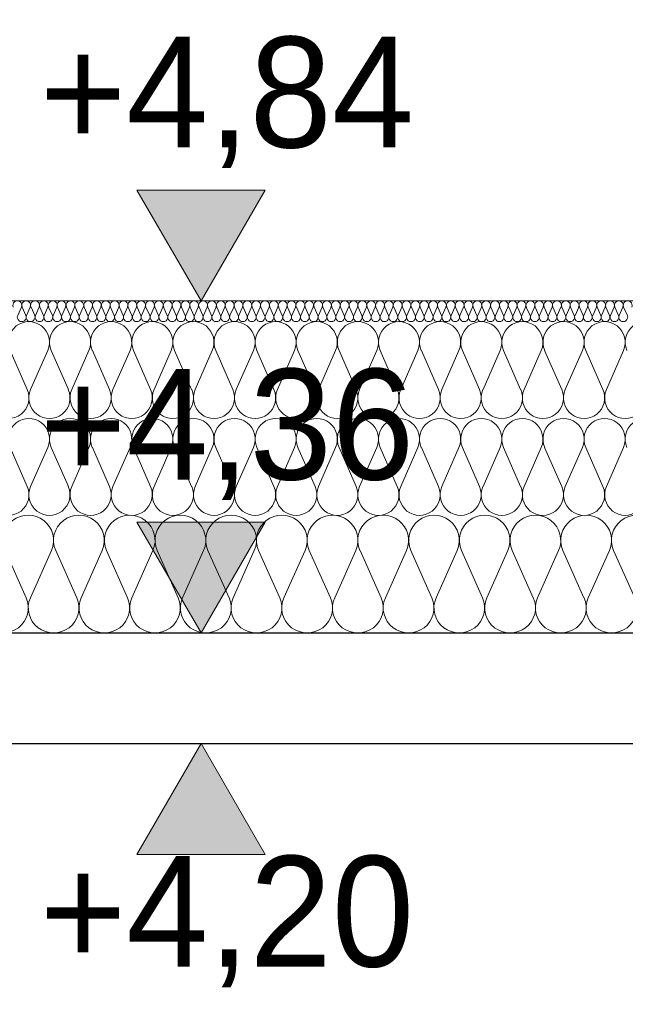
# Model space of a CAD drawing. Extents: x -547885 to -186295, y -25370 to 156194.
# Tile 96 of 256: x -490537 to -489662, y -8506 to -7083. Entities that reach past the tile are written whole.
import ezdxf

# ---------------------------------------------------------------- set-up
doc = ezdxf.new("R2010")
doc.units = 0
doc.header["$MEASUREMENT"] = 0
for name, color, linetype, lineweight in [('Arch stropy_Nr_Pióra__1', 7, 'Continuous', 25), ('INWENT KONST. DREWNIANA_Nr_Pióra__21', 7, 'Continuous', 9), ('INWENT OPISY_Nr_Pióra__21', 7, 'Continuous', 9), ('INWENT WYMIARY_Nr_Pióra__21', 7, 'Continuous', 9)]:
    doc.layers.add(name, color=color, linetype=linetype, lineweight=lineweight)
doc.layers.add('Inwent Izolacje', color=7, linetype='Continuous')
doc.layers.add('INWENT WYMIARY', color=7, linetype='Continuous')
doc.layers.add('Inwent Izolacje_Nr_Pióra__2', color=7, linetype='Continuous', lineweight=13, true_color=0x7f7f7f)
doc.styles.add('GENERATED_STYLE_2', font='txt')
doc.dimstyles.new('GENERATED_STYLE__14', dxfattribs={"dimtxt": 0.18, "dimasz": 182.4, "dimexe": 0.18, "dimexo": 0.0625, "dimgap": 0.09, "dimtad": 0, "dimtih": 1, "dimtoh": 1, "dimdec": 4, "dimzin": 0, "dimdsep": 46, "dimcen": 0.09, "dimadec": 0, "dimazin": 0, "dimtfac": 1, "dimtdec": 4, "dimtmove": 0, "dimatfit": 3, "dimldrblk": 'ARROWHEAD_5', "dimfxl": 0, "dimtolj": 1, "dimtzin": 0, "dimarcsym": 0})

# ---------------------------------------------------------------- blocks, each defined once
blk = doc.blocks.new('Izolacja cieplna 14_265', base_point=(-488948.3, -7969.6))
at = {"layer": 'Inwent Izolacje_Nr_Pióra__2', "linetype": 'Continuous'}
for p, q in [((-490528.1, -7918.9), (-490558.6, -7850.2)), ((-490491.4, -7850.2), (-490521.9, -7918.9)), ((-490454.7, -7918.9), (-490485.2, -7850.2)), ((-490418.1, -7850.2), (-490448.6, -7918.9)), ((-490381.4, -7918.9), (-490411.9, -7850.2)), ((-490344.7, -7850.2), (-490375.2, -7918.9)), ((-490308.1, -7918.9), (-490338.6, -7850.2)), ((-490271.4, -7850.2), (-490301.9, -7918.9)), ((-490234.7, -7918.9), (-490265.2, -7850.2)), ((-490198.1, -7850.2), (-490228.6, -7918.9)), ((-490161.4, -7918.9), (-490191.9, -7850.2)), ((-490124.7, -7850.2), (-490155.2, -7918.9)), ((-490088.1, -7918.9), (-490118.6, -7850.2)), ((-490051.4, -7850.2), (-490081.9, -7918.9)), ((-490014.7, -7918.9), (-490045.2, -7850.2)), ((-489978.1, -7850.2), (-490008.6, -7918.9)), ((-489941.4, -7918.9), (-489971.9, -7850.2)), ((-489904.7, -7850.2), (-489935.2, -7918.9)), ((-489868.1, -7918.9), (-489898.6, -7850.2)), ((-489831.4, -7850.2), (-489861.9, -7918.9)), ((-489794.7, -7918.9), (-489825.2, -7850.2)), ((-489758.1, -7850.2), (-489788.6, -7918.9)), ((-489721.4, -7918.9), (-489751.9, -7850.2)), ((-489684.7, -7850.2), (-489715.2, -7918.9)), ((-489648.1, -7918.9), (-489678.6, -7850.2))]:
    blk.add_line(p, q, dxfattribs=at)
for centre, start_param, end_param in [((-490525, -7835.7), 2.728799, 6.695979), ((-490451.7, -7835.7), 2.728799, 6.695979), ((-490378.3, -7835.7), 2.728799, 6.695979), ((-490305, -7835.7), 2.728799, 6.695979), ((-490231.7, -7835.7), 2.728799, 6.695979), ((-490158.3, -7835.7), 2.728799, 6.695979), ((-490085, -7835.7), 2.728799, 6.695979), ((-490011.7, -7835.7), 2.728799, 6.695979), ((-489938.3, -7835.7), 2.728799, 6.695979), ((-489865, -7835.7), 2.728799, 6.695979), ((-489791.7, -7835.7), 2.728799, 6.695979), ((-489718.3, -7835.7), 2.728799, 6.695979), ((-489645, -7835.7), 2.728799, 6.695979), ((-490561.7, -7933.4), 5.870392, 9.837571), ((-490488.3, -7933.4), 5.870392, 9.837571), ((-490415, -7933.4), 5.870392, 9.837571), ((-490341.7, -7933.4), 5.870392, 9.837571), ((-490268.3, -7933.4), 5.870392, 9.837571), ((-490195, -7933.4), 5.870392, 9.837571), ((-490121.7, -7933.4), 5.870392, 9.837571), ((-490048.3, -7933.4), 5.870392, 9.837571), ((-489975, -7933.4), 5.870392, 9.837571), ((-489901.7, -7933.4), 5.870392, 9.837571), ((-489828.3, -7933.4), 5.870392, 9.837571), ((-489755, -7933.4), 5.870392, 9.837571), ((-489681.7, -7933.4), 5.870392, 9.837571)]:
    blk.add_ellipse(centre, major_axis=(-36.7, 0), ratio=0.986053, start_param=start_param, end_param=end_param, dxfattribs=at)
blk = doc.blocks.new('Izolacja cieplna 14_266', base_point=(-488948.3, -7799.6))
at = {"layer": 'Inwent Izolacje_Nr_Pióra__2', "linetype": 'Continuous'}
for p, q in [((-490526.5, -7757.9), (-490551.2, -7701.3)), ((-490496.8, -7701.3), (-490521.5, -7757.9)), ((-490467, -7757.9), (-490491.8, -7701.3)), ((-490437.3, -7701.3), (-490462, -7757.9)), ((-490407.6, -7757.9), (-490432.3, -7701.3)), ((-490377.8, -7701.3), (-490402.6, -7757.9)), ((-490348.1, -7757.9), (-490372.9, -7701.3)), ((-490318.4, -7701.3), (-490343.1, -7757.9)), ((-490288.7, -7757.9), (-490313.4, -7701.3)), ((-490258.9, -7701.3), (-490283.7, -7757.9)), ((-490229.2, -7757.9), (-490253.9, -7701.3)), ((-490199.5, -7701.3), (-490224.2, -7757.9)), ((-490169.7, -7757.9), (-490194.5, -7701.3)), ((-490140, -7701.3), (-490164.7, -7757.9)), ((-490110.3, -7757.9), (-490135, -7701.3)), ((-490080.6, -7701.3), (-490105.3, -7757.9)), ((-490050.8, -7757.9), (-490075.6, -7701.3)), ((-490021.1, -7701.3), (-490045.8, -7757.9)), ((-489991.4, -7757.9), (-490016.1, -7701.3)), ((-489961.6, -7701.3), (-489986.4, -7757.9)), ((-489931.9, -7757.9), (-489956.6, -7701.3)), ((-489902.2, -7701.3), (-489926.9, -7757.9)), ((-489872.4, -7757.9), (-489897.2, -7701.3)), ((-489842.7, -7701.3), (-489867.4, -7757.9)), ((-489813, -7757.9), (-489837.7, -7701.3)), ((-489783.3, -7701.3), (-489808, -7757.9)), ((-489753.5, -7757.9), (-489778.3, -7701.3)), ((-489723.8, -7701.3), (-489748.5, -7757.9)), ((-489694.1, -7757.9), (-489718.8, -7701.3)), ((-489664.3, -7701.3), (-489689.1, -7757.9))]:
    blk.add_line(p, q, dxfattribs=at)
for centre, start_param, end_param in [((-490524, -7689.4), 1.158003, 5.125183), ((-490464.5, -7689.4), 1.158003, 5.125183), ((-490405.1, -7689.4), 1.158003, 5.125183), ((-490345.6, -7689.4), 1.158003, 5.125183), ((-490286.2, -7689.4), 1.158003, 5.125183), ((-490226.7, -7689.4), 1.158003, 5.125183), ((-490167.2, -7689.4), 1.158003, 5.125183), ((-490107.8, -7689.4), 1.158003, 5.125183), ((-490048.3, -7689.4), 1.158003, 5.125183), ((-489988.9, -7689.4), 1.158003, 5.125183), ((-489929.4, -7689.4), 1.158003, 5.125183), ((-489869.9, -7689.4), 1.158003, 5.125183), ((-489810.5, -7689.4), 1.158003, 5.125183), ((-489751, -7689.4), 1.158003, 5.125183), ((-489691.6, -7689.4), 1.158003, 5.125183), ((-489632.1, -7689.4), 1.158003, 5.125183), ((-490553.7, -7769.8), 4.299595, 8.266774), ((-490494.3, -7769.8), 4.299595, 8.266774), ((-490434.8, -7769.8), 4.299595, 8.266774), ((-490375.4, -7769.8), 4.299595, 8.266774), ((-490315.9, -7769.8), 4.299595, 8.266774), ((-490256.4, -7769.8), 4.299595, 8.266774), ((-490197, -7769.8), 4.299595, 8.266774), ((-490137.5, -7769.8), 4.299595, 8.266774), ((-490078.1, -7769.8), 4.299595, 8.266774), ((-490018.6, -7769.8), 4.299595, 8.266774), ((-489959.1, -7769.8), 4.299595, 8.266774), ((-489899.7, -7769.8), 4.299595, 8.266774), ((-489840.2, -7769.8), 4.299595, 8.266774), ((-489780.8, -7769.8), 4.299595, 8.266774), ((-489721.3, -7769.8), 4.299595, 8.266774), ((-489661.8, -7769.8), 4.299595, 8.266774)]:
    blk.add_ellipse(centre, major_axis=(0, -29.8), ratio=0.998482, start_param=start_param, end_param=end_param, dxfattribs=at)
blk = doc.blocks.new('Izolacja cieplna 14_267', base_point=(-488948.3, -7519.6))
at = {"layer": 'Inwent Izolacje_Nr_Pióra__2', "linetype": 'Continuous'}
for p, q in [((-490534.9, -7498.6), (-490540.2, -7510.7)), ((-490528.5, -7510.7), (-490533.8, -7498.6)), ((-490522.1, -7498.6), (-490527.4, -7510.7)), ((-490515.7, -7510.7), (-490521, -7498.6)), ((-490509.3, -7498.6), (-490514.6, -7510.7)), ((-490502.9, -7510.7), (-490508.3, -7498.6)), ((-490496.5, -7498.6), (-490501.9, -7510.7)), ((-490490.1, -7510.7), (-490495.5, -7498.6)), ((-490483.7, -7498.6), (-490489.1, -7510.7)), ((-490477.4, -7510.7), (-490482.7, -7498.6)), ((-490471, -7498.6), (-490476.3, -7510.7)), ((-490464.6, -7510.7), (-490469.9, -7498.6)), ((-490458.2, -7498.6), (-490463.5, -7510.7)), ((-490451.8, -7510.7), (-490457.1, -7498.6)), ((-490445.4, -7498.6), (-490450.7, -7510.7)), ((-490439, -7510.7), (-490444.3, -7498.6)), ((-490432.6, -7498.6), (-490437.9, -7510.7)), ((-490426.2, -7510.7), (-490431.5, -7498.6)), ((-490419.8, -7498.6), (-490425.1, -7510.7)), ((-490413.4, -7510.7), (-490418.7, -7498.6)), ((-490407, -7498.6), (-490412.3, -7510.7)), ((-490400.6, -7510.7), (-490405.9, -7498.6)), ((-490394.2, -7498.6), (-490399.5, -7510.7)), ((-490387.8, -7510.7), (-490393.1, -7498.6)), ((-490381.4, -7498.6), (-490386.7, -7510.7)), ((-490375, -7510.7), (-490380.3, -7498.6)), ((-490368.6, -7498.6), (-490374, -7510.7)), ((-490362.2, -7510.7), (-490367.6, -7498.6)), ((-490355.8, -7498.6), (-490361.2, -7510.7)), ((-490349.4, -7510.7), (-490354.8, -7498.6)), ((-490343, -7498.6), (-490348.4, -7510.7)), ((-490336.7, -7510.7), (-490342, -7498.6)), ((-490330.3, -7498.6), (-490335.6, -7510.7)), ((-490323.9, -7510.7), (-490329.2, -7498.6)), ((-490317.5, -7498.6), (-490322.8, -7510.7)), ((-490311.1, -7510.7), (-490316.4, -7498.6)), ((-490304.7, -7498.6), (-490310, -7510.7)), ((-490298.3, -7510.7), (-490303.6, -7498.6)), ((-490291.9, -7498.6), (-490297.2, -7510.7)), ((-490285.5, -7510.7), (-490290.8, -7498.6)), ((-490279.1, -7498.6), (-490284.4, -7510.7)), ((-490272.7, -7510.7), (-490278, -7498.6)), ((-490266.3, -7498.6), (-490271.6, -7510.7)), ((-490259.9, -7510.7), (-490265.2, -7498.6)), ((-490253.5, -7498.6), (-490258.8, -7510.7)), ((-490247.1, -7510.7), (-490252.4, -7498.6)), ((-490240.7, -7498.6), (-490246, -7510.7)), ((-490234.3, -7510.7), (-490239.6, -7498.6)), ((-490227.9, -7498.6), (-490233.3, -7510.7)), ((-490221.5, -7510.7), (-490226.9, -7498.6)), ((-490215.1, -7498.6), (-490220.5, -7510.7)), ((-490208.7, -7510.7), (-490214.1, -7498.6)), ((-490202.4, -7498.6), (-490207.7, -7510.7)), ((-490196, -7510.7), (-490201.3, -7498.6)), ((-490189.6, -7498.6), (-490194.9, -7510.7)), ((-490183.2, -7510.7), (-490188.5, -7498.6)), ((-490176.8, -7498.6), (-490182.1, -7510.7)), ((-490170.4, -7510.7), (-490175.7, -7498.6)), ((-490164, -7498.6), (-490169.3, -7510.7)), ((-490157.6, -7510.7), (-490162.9, -7498.6)), ((-490151.2, -7498.6), (-490156.5, -7510.7)), ((-490144.8, -7510.7), (-490150.1, -7498.6)), ((-490138.4, -7498.6), (-490143.7, -7510.7)), ((-490132, -7510.7), (-490137.3, -7498.6)), ((-490125.6, -7498.6), (-490130.9, -7510.7)), ((-490119.2, -7510.7), (-490124.5, -7498.6)), ((-490112.8, -7498.6), (-490118.1, -7510.7)), ((-490106.4, -7510.7), (-490111.7, -7498.6)), ((-490100, -7498.6), (-490105.3, -7510.7)), ((-490093.6, -7510.7), (-490099, -7498.6)), ((-490087.2, -7498.6), (-490092.6, -7510.7)), ((-490080.8, -7510.7), (-490086.2, -7498.6)), ((-490074.4, -7498.6), (-490079.8, -7510.7)), ((-490068, -7510.7), (-490073.4, -7498.6)), ((-490061.7, -7498.6), (-490067, -7510.7)), ((-490055.3, -7510.7), (-490060.6, -7498.6)), ((-490048.9, -7498.6), (-490054.2, -7510.7)), ((-490042.5, -7510.7), (-490047.8, -7498.6)), ((-490036.1, -7498.6), (-490041.4, -7510.7)), ((-490029.7, -7510.7), (-490035, -7498.6)), ((-490023.3, -7498.6), (-490028.6, -7510.7)), ((-490016.9, -7510.7), (-490022.2, -7498.6)), ((-490010.5, -7498.6), (-490015.8, -7510.7)), ((-490004.1, -7510.7), (-490009.4, -7498.6)), ((-489997.7, -7498.6), (-490003, -7510.7)), ((-489991.3, -7510.7), (-489996.6, -7498.6)), ((-489984.9, -7498.6), (-489990.2, -7510.7)), ((-489978.5, -7510.7), (-489983.8, -7498.6)), ((-489972.1, -7498.6), (-489977.4, -7510.7)), ((-489965.7, -7510.7), (-489971, -7498.6)), ((-489959.3, -7498.6), (-489964.6, -7510.7)), ((-489952.9, -7510.7), (-489958.3, -7498.6)), ((-489946.5, -7498.6), (-489951.9, -7510.7)), ((-489940.1, -7510.7), (-489945.5, -7498.6)), ((-489933.7, -7498.6), (-489939.1, -7510.7)), ((-489927.4, -7510.7), (-489932.7, -7498.6)), ((-489921, -7498.6), (-489926.3, -7510.7)), ((-489914.6, -7510.7), (-489919.9, -7498.6)), ((-489908.2, -7498.6), (-489913.5, -7510.7)), ((-489901.8, -7510.7), (-489907.1, -7498.6)), ((-489895.4, -7498.6), (-489900.7, -7510.7)), ((-489889, -7510.7), (-489894.3, -7498.6)), ((-489882.6, -7498.6), (-489887.9, -7510.7)), ((-489876.2, -7510.7), (-489881.5, -7498.6)), ((-489869.8, -7498.6), (-489875.1, -7510.7)), ((-489863.4, -7510.7), (-489868.7, -7498.6)), ((-489857, -7498.6), (-489862.3, -7510.7)), ((-489850.6, -7510.7), (-489855.9, -7498.6)), ((-489844.2, -7498.6), (-489849.5, -7510.7)), ((-489837.8, -7510.7), (-489843.1, -7498.6)), ((-489831.4, -7498.6), (-489836.7, -7510.7)), ((-489825, -7510.7), (-489830.3, -7498.6)), ((-489818.6, -7498.6), (-489824, -7510.7)), ((-489812.2, -7510.7), (-489817.6, -7498.6)), ((-489805.8, -7498.6), (-489811.2, -7510.7)), ((-489799.4, -7510.7), (-489804.8, -7498.6)), ((-489793, -7498.6), (-489798.4, -7510.7)), ((-489786.7, -7510.7), (-489792, -7498.6)), ((-489780.3, -7498.6), (-489785.6, -7510.7)), ((-489773.9, -7510.7), (-489779.2, -7498.6)), ((-489767.5, -7498.6), (-489772.8, -7510.7)), ((-489761.1, -7510.7), (-489766.4, -7498.6)), ((-489754.7, -7498.6), (-489760, -7510.7)), ((-489748.3, -7510.7), (-489753.6, -7498.6)), ((-489741.9, -7498.6), (-489747.2, -7510.7)), ((-489735.5, -7510.7), (-489740.8, -7498.6)), ((-489729.1, -7498.6), (-489734.4, -7510.7)), ((-489722.7, -7510.7), (-489728, -7498.6)), ((-489716.3, -7498.6), (-489721.6, -7510.7)), ((-489709.9, -7510.7), (-489715.2, -7498.6)), ((-489703.5, -7498.6), (-489708.8, -7510.7)), ((-489697.1, -7510.7), (-489702.4, -7498.6)), ((-489690.7, -7498.6), (-489696, -7510.7)), ((-489684.3, -7510.7), (-489689.6, -7498.6)), ((-489677.9, -7498.6), (-489683.3, -7510.7)), ((-489671.5, -7510.7), (-489676.9, -7498.6)), ((-489665.1, -7498.6), (-489670.5, -7510.7)), ((-489658.7, -7510.7), (-489664.1, -7498.6))]:
    blk.add_line(p, q, dxfattribs=at)
for centre, start_param, end_param in [((-490540.8, -7496), 2.728799, 6.695979), ((-490528, -7496), 2.728799, 6.695979), ((-490515.2, -7496), 2.728799, 6.695979), ((-490502.4, -7496), 2.728799, 6.695979), ((-490489.6, -7496), 2.728799, 6.695979), ((-490476.8, -7496), 2.728799, 6.695979), ((-490464, -7496), 2.728799, 6.695979), ((-490451.2, -7496), 2.728799, 6.695979), ((-490438.4, -7496), 2.728799, 6.695979), ((-490425.7, -7496), 2.728799, 6.695979), ((-490412.9, -7496), 2.728799, 6.695979), ((-490400.1, -7496), 2.728799, 6.695979), ((-490387.3, -7496), 2.728799, 6.695979), ((-490374.5, -7496), 2.728799, 6.695979), ((-490361.7, -7496), 2.728799, 6.695979), ((-490348.9, -7496), 2.728799, 6.695979), ((-490336.1, -7496), 2.728799, 6.695979), ((-490323.3, -7496), 2.728799, 6.695979), ((-490310.5, -7496), 2.728799, 6.695979), ((-490297.7, -7496), 2.728799, 6.695979), ((-490285, -7496), 2.728799, 6.695979), ((-490272.2, -7496), 2.728799, 6.695979), ((-490259.4, -7496), 2.728799, 6.695979), ((-490246.6, -7496), 2.728799, 6.695979), ((-490233.8, -7496), 2.728799, 6.695979), ((-490221, -7496), 2.728799, 6.695979), ((-490208.2, -7496), 2.728799, 6.695979), ((-490195.4, -7496), 2.728799, 6.695979), ((-490182.6, -7496), 2.728799, 6.695979), ((-490169.8, -7496), 2.728799, 6.695979), ((-490157, -7496), 2.728799, 6.695979), ((-490144.3, -7496), 2.728799, 6.695979), ((-490131.5, -7496), 2.728799, 6.695979), ((-490118.7, -7496), 2.728799, 6.695979), ((-490105.9, -7496), 2.728799, 6.695979), ((-490093.1, -7496), 2.728799, 6.695979), ((-490080.3, -7496), 2.728799, 6.695979), ((-490067.5, -7496), 2.728799, 6.695979), ((-490054.7, -7496), 2.728799, 6.695979), ((-490041.9, -7496), 2.728799, 6.695979), ((-490029.1, -7496), 2.728799, 6.695979), ((-490016.3, -7496), 2.728799, 6.695979), ((-490003.6, -7496), 2.728799, 6.695979), ((-489990.8, -7496), 2.728799, 6.695979), ((-489978, -7496), 2.728799, 6.695979), ((-489965.2, -7496), 2.728799, 6.695979), ((-489952.4, -7496), 2.728799, 6.695979), ((-489939.6, -7496), 2.728799, 6.695979), ((-489926.8, -7496), 2.728799, 6.695979), ((-489914, -7496), 2.728799, 6.695979), ((-489901.2, -7496), 2.728799, 6.695979), ((-489888.4, -7496), 2.728799, 6.695979), ((-489875.7, -7496), 2.728799, 6.695979), ((-489862.9, -7496), 2.728799, 6.695979), ((-489850.1, -7496), 2.728799, 6.695979), ((-489837.3, -7496), 2.728799, 6.695979), ((-489824.5, -7496), 2.728799, 6.695979), ((-489811.7, -7496), 2.728799, 6.695979), ((-489798.9, -7496), 2.728799, 6.695979), ((-489786.1, -7496), 2.728799, 6.695979), ((-489773.3, -7496), 2.728799, 6.695979), ((-489760.5, -7496), 2.728799, 6.695979), ((-489747.7, -7496), 2.728799, 6.695979), ((-489735, -7496), 2.728799, 6.695979), ((-489722.2, -7496), 2.728799, 6.695979), ((-489709.4, -7496), 2.728799, 6.695979), ((-489696.6, -7496), 2.728799, 6.695979), ((-489683.8, -7496), 2.728799, 6.695979), ((-489671, -7496), 2.728799, 6.695979), ((-489658.2, -7496), 2.728799, 6.695979), ((-490534.4, -7513.2), 5.870392, 9.837571), ((-490521.6, -7513.2), 5.870392, 9.837571), ((-490508.8, -7513.2), 5.870392, 9.837571), ((-490496, -7513.2), 5.870392, 9.837571), ((-490483.2, -7513.2), 5.870392, 9.837571), ((-490470.4, -7513.2), 5.870392, 9.837571), ((-490457.6, -7513.2), 5.870392, 9.837571), ((-490444.8, -7513.2), 5.870392, 9.837571), ((-490432, -7513.2), 5.870392, 9.837571), ((-490419.3, -7513.2), 5.870392, 9.837571), ((-490406.5, -7513.2), 5.870392, 9.837571), ((-490393.7, -7513.2), 5.870392, 9.837571), ((-490380.9, -7513.2), 5.870392, 9.837571), ((-490368.1, -7513.2), 5.870392, 9.837571), ((-490355.3, -7513.2), 5.870392, 9.837571), ((-490342.5, -7513.2), 5.870392, 9.837571), ((-490329.7, -7513.2), 5.870392, 9.837571), ((-490316.9, -7513.2), 5.870392, 9.837571), ((-490304.1, -7513.2), 5.870392, 9.837571), ((-490291.3, -7513.2), 5.870392, 9.837571), ((-490278.6, -7513.2), 5.870392, 9.837571), ((-490265.8, -7513.2), 5.870392, 9.837571), ((-490253, -7513.2), 5.870392, 9.837571), ((-490240.2, -7513.2), 5.870392, 9.837571), ((-490227.4, -7513.2), 5.870392, 9.837571), ((-490214.6, -7513.2), 5.870392, 9.837571), ((-490201.8, -7513.2), 5.870392, 9.837571), ((-490189, -7513.2), 5.870392, 9.837571), ((-490176.2, -7513.2), 5.870392, 9.837571), ((-490163.4, -7513.2), 5.870392, 9.837571), ((-490150.7, -7513.2), 5.870392, 9.837571), ((-490137.9, -7513.2), 5.870392, 9.837571), ((-490125.1, -7513.2), 5.870392, 9.837571), ((-490112.3, -7513.2), 5.870392, 9.837571), ((-490099.5, -7513.2), 5.870392, 9.837571), ((-490086.7, -7513.2), 5.870392, 9.837571), ((-490073.9, -7513.2), 5.870392, 9.837571), ((-490061.1, -7513.2), 5.870392, 9.837571), ((-490048.3, -7513.2), 5.870392, 9.837571), ((-490035.5, -7513.2), 5.870392, 9.837571), ((-490022.7, -7513.2), 5.870392, 9.837571), ((-490010, -7513.2), 5.870392, 9.837571), ((-489997.2, -7513.2), 5.870392, 9.837571), ((-489984.4, -7513.2), 5.870392, 9.837571), ((-489971.6, -7513.2), 5.870392, 9.837571), ((-489958.8, -7513.2), 5.870392, 9.837571), ((-489946, -7513.2), 5.870392, 9.837571), ((-489933.2, -7513.2), 5.870392, 9.837571), ((-489920.4, -7513.2), 5.870392, 9.837571), ((-489907.6, -7513.2), 5.870392, 9.837571), ((-489894.8, -7513.2), 5.870392, 9.837571), ((-489882, -7513.2), 5.870392, 9.837571), ((-489869.3, -7513.2), 5.870392, 9.837571), ((-489856.5, -7513.2), 5.870392, 9.837571), ((-489843.7, -7513.2), 5.870392, 9.837571), ((-489830.9, -7513.2), 5.870392, 9.837571), ((-489818.1, -7513.2), 5.870392, 9.837571), ((-489805.3, -7513.2), 5.870392, 9.837571), ((-489792.5, -7513.2), 5.870392, 9.837571), ((-489779.7, -7513.2), 5.870392, 9.837571), ((-489766.9, -7513.2), 5.870392, 9.837571), ((-489754.1, -7513.2), 5.870392, 9.837571), ((-489741.3, -7513.2), 5.870392, 9.837571), ((-489728.6, -7513.2), 5.870392, 9.837571), ((-489715.8, -7513.2), 5.870392, 9.837571), ((-489703, -7513.2), 5.870392, 9.837571), ((-489690.2, -7513.2), 5.870392, 9.837571), ((-489677.4, -7513.2), 5.870392, 9.837571), ((-489664.6, -7513.2), 5.870392, 9.837571)]:
    blk.add_ellipse(centre, major_axis=(-6.4, 0), ratio=0.997654, start_param=start_param, end_param=end_param, dxfattribs=at)
blk = doc.blocks.new('Izolacja cieplna 14_268', base_point=(-488948.3, -7659.6))
at = {"layer": 'Inwent Izolacje_Nr_Pióra__2', "linetype": 'Continuous'}
for p, q in [((-490526.5, -7617.9), (-490551.2, -7561.3)), ((-490496.8, -7561.3), (-490521.5, -7617.9)), ((-490467, -7617.9), (-490491.8, -7561.3)), ((-490437.3, -7561.3), (-490462, -7617.9)), ((-490407.6, -7617.9), (-490432.3, -7561.3)), ((-490377.8, -7561.3), (-490402.6, -7617.9)), ((-490348.1, -7617.9), (-490372.9, -7561.3)), ((-490318.4, -7561.3), (-490343.1, -7617.9)), ((-490288.7, -7617.9), (-490313.4, -7561.3)), ((-490258.9, -7561.3), (-490283.7, -7617.9)), ((-490229.2, -7617.9), (-490253.9, -7561.3)), ((-490199.5, -7561.3), (-490224.2, -7617.9)), ((-490169.7, -7617.9), (-490194.5, -7561.3)), ((-490140, -7561.3), (-490164.7, -7617.9)), ((-490110.3, -7617.9), (-490135, -7561.3)), ((-490080.6, -7561.3), (-490105.3, -7617.9)), ((-490050.8, -7617.9), (-490075.6, -7561.3)), ((-490021.1, -7561.3), (-490045.8, -7617.9)), ((-489991.4, -7617.9), (-490016.1, -7561.3)), ((-489961.6, -7561.3), (-489986.4, -7617.9)), ((-489931.9, -7617.9), (-489956.6, -7561.3)), ((-489902.2, -7561.3), (-489926.9, -7617.9)), ((-489872.4, -7617.9), (-489897.2, -7561.3)), ((-489842.7, -7561.3), (-489867.4, -7617.9)), ((-489813, -7617.9), (-489837.7, -7561.3)), ((-489783.3, -7561.3), (-489808, -7617.9)), ((-489753.5, -7617.9), (-489778.3, -7561.3)), ((-489723.8, -7561.3), (-489748.5, -7617.9)), ((-489694.1, -7617.9), (-489718.8, -7561.3)), ((-489664.3, -7561.3), (-489689.1, -7617.9))]:
    blk.add_line(p, q, dxfattribs=at)
for centre, start_param, end_param in [((-490524, -7549.4), 1.158003, 5.125183), ((-490464.5, -7549.4), 1.158003, 5.125183), ((-490405.1, -7549.4), 1.158003, 5.125183), ((-490345.6, -7549.4), 1.158003, 5.125183), ((-490286.2, -7549.4), 1.158003, 5.125183), ((-490226.7, -7549.4), 1.158003, 5.125183), ((-490167.2, -7549.4), 1.158003, 5.125183), ((-490107.8, -7549.4), 1.158003, 5.125183), ((-490048.3, -7549.4), 1.158003, 5.125183), ((-489988.9, -7549.4), 1.158003, 5.125183), ((-489929.4, -7549.4), 1.158003, 5.125183), ((-489869.9, -7549.4), 1.158003, 5.125183), ((-489810.5, -7549.4), 1.158003, 5.125183), ((-489751, -7549.4), 1.158003, 5.125183), ((-489691.6, -7549.4), 1.158003, 5.125183), ((-489632.1, -7549.4), 1.158003, 5.125183), ((-490553.7, -7629.8), 4.299595, 8.266774), ((-490494.3, -7629.8), 4.299595, 8.266774), ((-490434.8, -7629.8), 4.299595, 8.266774), ((-490375.4, -7629.8), 4.299595, 8.266774), ((-490315.9, -7629.8), 4.299595, 8.266774), ((-490256.4, -7629.8), 4.299595, 8.266774), ((-490197, -7629.8), 4.299595, 8.266774), ((-490137.5, -7629.8), 4.299595, 8.266774), ((-490078.1, -7629.8), 4.299595, 8.266774), ((-490018.6, -7629.8), 4.299595, 8.266774), ((-489959.1, -7629.8), 4.299595, 8.266774), ((-489899.7, -7629.8), 4.299595, 8.266774), ((-489840.2, -7629.8), 4.299595, 8.266774), ((-489780.8, -7629.8), 4.299595, 8.266774), ((-489721.3, -7629.8), 4.299595, 8.266774), ((-489661.8, -7629.8), 4.299595, 8.266774)]:
    blk.add_ellipse(centre, major_axis=(0, -29.8), ratio=0.998482, start_param=start_param, end_param=end_param, dxfattribs=at)
blk = doc.blocks.new('Wymiary_37', base_point=(-490275, -7489.6))
at = {"layer": 'INWENT WYMIARY_Nr_Pióra__21', "linetype": 'Continuous'}
blk.add_hatch(color=256, dxfattribs=at).paths.add_polyline_path([(-490275, -7489.6), (-490367.8, -7329.6), (-490182.2, -7329.6)], flags=0)
for p, q in [((-490275, -7489.6), (-490367.8, -7329.6)), ((-490367.8, -7329.6), (-490182.2, -7329.6)), ((-490182.2, -7329.6), (-490275, -7489.6)), ((-490275, -7489.6), (-490395, -7489.6)), ((-490275, -7489.6), (-490155, -7489.6))]:
    blk.add_line(p, q, dxfattribs=at)
at = {"layer": 'INWENT WYMIARY_Nr_Pióra__21', "insert": (-490508.4, -7297.6), "char_height": 160, "attachment_point": 7, "style": 'GENERATED_STYLE_2'}
blk.add_mtext('{+4,84}', dxfattribs=at)
blk = doc.blocks.new('Wymiary_38', base_point=(-490275, -7969.6))
at = {"layer": 'INWENT WYMIARY_Nr_Pióra__21', "linetype": 'Continuous'}
blk.add_hatch(color=256, dxfattribs=at).paths.add_polyline_path([(-490275, -7969.6), (-490367.8, -7809.6), (-490182.2, -7809.6)], flags=0)
for p, q in [((-490275, -7969.6), (-490367.8, -7809.6)), ((-490367.8, -7809.6), (-490182.2, -7809.6)), ((-490182.2, -7809.6), (-490275, -7969.6)), ((-490275, -7969.6), (-490395, -7969.6)), ((-490275, -7969.6), (-490155, -7969.6))]:
    blk.add_line(p, q, dxfattribs=at)
at = {"layer": 'INWENT WYMIARY_Nr_Pióra__21', "insert": (-490508.4, -7777.6), "char_height": 160, "attachment_point": 7, "style": 'GENERATED_STYLE_2'}
blk.add_mtext('{+4,36}', dxfattribs=at)
blk = doc.blocks.new('Wymiary_39', base_point=(-490275, -8129.6))
at = {"layer": 'INWENT WYMIARY_Nr_Pióra__21', "linetype": 'Continuous'}
blk.add_hatch(color=256, dxfattribs=at).paths.add_polyline_path([(-490275, -8129.6), (-490367.8, -8289.6), (-490182.2, -8289.6)], flags=0)
for p, q in [((-490275, -8129.6), (-490395, -8129.6)), ((-490275, -8129.6), (-490367.8, -8289.6)), ((-490275, -8129.6), (-490155, -8129.6)), ((-490182.2, -8289.6), (-490275, -8129.6)), ((-490367.8, -8289.6), (-490182.2, -8289.6))]:
    blk.add_line(p, q, dxfattribs=at)
at = {"layer": 'INWENT WYMIARY_Nr_Pióra__21', "insert": (-490508.4, -8481.6), "char_height": 160, "attachment_point": 7, "style": 'GENERATED_STYLE_2'}
blk.add_mtext('{+4,20}', dxfattribs=at)
blk = doc.blocks.new('ARROWHEAD_5')
at = {"color": 0, "linetype": 'Continuous', "lineweight": 0}
blk.add_line((0, 0), (-1, 0), dxfattribs=at)
blk.add_solid([(-1, 0.2679), (0, 0), (-1, -0.2679), (-1, 0.2679)], dxfattribs=at)

msp = doc.modelspace()

# ---------------------------------------------------------------- linework, layer by layer
at = {"layer": 'Arch stropy_Nr_Pióra__1', "linetype": 'Continuous'}
for p, q in [((-491148.3, -7969.6), (-488948.3, -7969.6)), ((-491148.3, -8129.6), (-488948.3, -8129.6))]:
    msp.add_line(p, q, dxfattribs=at)
at = {"layer": 'INWENT KONST. DREWNIANA_Nr_Pióra__21', "linetype": 'Continuous'}
msp.add_line((-491148.3, -7489.6), (-488948.3, -7489.6), dxfattribs=at)

# ---------------------------------------------------------------- block references
at = {"layer": 'Inwent Izolacje', "color": 104, "linetype": 'Continuous', "lineweight": 13, "true_color": 0x029e21}
for name, p in [('Izolacja cieplna 14_267', (-488948.3, -7519.6)), ('Izolacja cieplna 14_268', (-488948.3, -7659.6)), ('Izolacja cieplna 14_266', (-488948.3, -7799.6)), ('Izolacja cieplna 14_265', (-488948.3, -7969.6))]:
    msp.add_blockref(name, p, dxfattribs=at)
at = {"layer": 'INWENT WYMIARY', "linetype": 'Continuous'}
for name, p in [('Wymiary_37', (-490275, -7489.6)), ('Wymiary_38', (-490275, -7969.6)), ('Wymiary_39', (-490275, -8129.6))]:
    msp.add_blockref(name, p, dxfattribs=at)

# ---------------------------------------------------------------- leaders
at = {"layer": 'INWENT OPISY_Nr_Pióra__21', "linetype": 'Continuous', "annotation_type": 0, "has_hookline": 1, "hookline_direction": 1}
for points, text_width in [([(-489118.3, -7434.6), (-489370.5, -4930.3), (-489540.5, -4930.3)], 2220), ([(-488948.3, -7433), (-487466.2, -7433)], 2897.1), ([(-489023.3, -7389.6), (-489431.4, -9781.9), (-489688.4, -9781.9)], 1911.4)]:
    msp.add_leader(points, dimstyle='GENERATED_STYLE__14', dxfattribs=dict(at, text_width=text_width))

doc.saveas('drawing.dxf')
